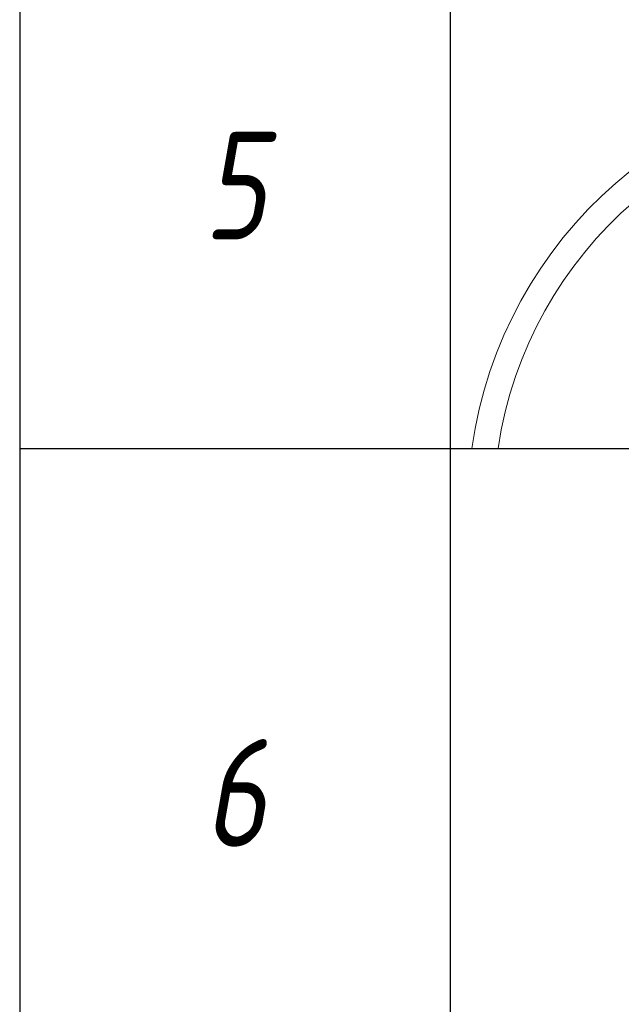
# Model space of a CAD drawing. Header units: millimetres. Extents: x -521669 to 178656, y -69521 to 433382.
# Tile 223 of 256: x -150089 to -148691, y 405534 to 407821. Entities that reach past the tile are written whole.
import ezdxf

# ---------------------------------------------------------------- set-up
doc = ezdxf.new("R2010")
doc.units = ezdxf.units.MM
doc.layers.add('light_pot', color=52, linetype='Continuous', lineweight=15)
doc.styles.add('fl_iso paper', font='isocpeur.ttf', dxfattribs={"width": 0.8, "oblique": 10})

# ---------------------------------------------------------------- blocks, each defined once
blk = doc.blocks.new('*T6188')
at = {"color": 0, "linetype": 'ByBlock', "lineweight": -2, "transparency": 16777216}
for p, q in [((0, 0), (13800, 0)), ((0, 0), (0, -14133.3)), ((1000, 0), (1000, -14133.3)), ((3500, 0), (3500, -14133.3)), ((10500, 0), (10500, -14133.3)), ((12000, 0), (12000, -14133.3)), ((13800, 0), (13800, -14133.3)), ((0, -1500), (13800, -1500)), ((0, -2720.8), (13800, -2720.8)), ((0, -4358.3), (13800, -4358.3)), ((0, -5995.8), (13800, -5995.8)), ((0, -7195.8), (13800, -7195.8)), ((0, -8416.7), (13800, -8416.7)), ((0, -10016.7), (13800, -10016.7)), ((0, -11616.7), (13800, -11616.7)), ((0, -12875), (13800, -12875)), ((0, -14133.3), (13800, -14133.3))]:
    blk.add_line(p, q, dxfattribs=at)
at = {"transparency": 16777216, "style": 'fl_iso paper'}
for s, insert, char_height, width, attachment_point in [('Кол-во, шт.', (11250, -750), 300, 1200, 5), ('{\\H0.9375x;\\C7;Обозначение\\H1.0667x; }', (2250, -750), 320, 2200, 5), ('Прим.', (12900, -750), 300, 1500, 5), ('{\\C7;Поз.}', (500, -750), 300, 700, 5), ('{\\C7;Наименование}', (7000, -750), 300, 6700, 5), ('Точечный встраиваемый светильник диаметром 120мм с рассеяным светом, 10W, 4000К. Степень защиты IP20', (3650, -2110.4), 250, 6700, 4), ('1', (500, -2110.4), 250, 700, 5), ('2', (11250, -2110.4), 250, 1200, 5), ('Светильник подвесной линейный ART-LINE35 S, 12W, LED лента, опаловый рассеиватель, 4000К, белый, >90Ra, ART, выносной блок питаня, 990*35*35мм. Степень защиты IP20', (3650, -3539.6), 250, 6700, 4), ('2', (500, -3539.6), 250, 700, 5), ('23', (11250, -3539.6), 250, 1200, 5), ('Светильник подвесной линейный ART-LINE35 S, 12W, LED лента, опаловый рассеиватель, 4000К, белый, >90Ra, ART, выносной блок питаня, 990*35*35мм. Степень защиты IP20', (3650, -5177.1), 250, 6700, 4), ('3', (500, -5177.1), 250, 700, 5), ('8', (11250, -5177.1), 250, 1200, 5), ('Контурная подсветка потолка светодиодной лентой 24V, 20W, 4000К. Степень защиты IP20', (3650, -6595.8), 250, 6700, 4), ('4', (500, -6595.8), 250, 700, 5), ('{\\A1;22,5', (11250, -6595.8), 250, 1200, 5), ('м.п.', (12900, -6595.8), 250, 1500, 5), ('Встраиваемый гипсовый световой профиль с светодиодной лентой 24V, 20W, 4000К. \\PСтепень защиты IP20', (3650, -7806.2), 250, 6700, 4), ('5', (500, -7806.2), 250, 700, 5), ('{\\A1;16,5', (11250, -7806.2), 250, 1200, 5), ('м.п.', (12900, -7806.2), 250, 1500, 5), ('Эвакуационный указатель аварийный MIZAR 2023-2 LED STANDARD G2, 230В, 2Вт, IP40, \\Pс автономной работой 3 ч', (3650, -9216.7), 250, 6700, 4), ('6', (500, -9216.7), 250, 700, 5), ('6', (11250, -9216.7), 250, 1200, 5), ('Двусторонний световой указатель аварийный MIZAR 2023-2 LED STANDARD G2, 230В, 2Вт, IP40, с автономной работой 3 ч', (3650, -10816.7), 250, 6700, 4), ('7', (500, -10816.7), 250, 700, 5), ('4', (11250, -10816.7), 250, 1200, 5), ('Световой указатель ПК MIZAR 2023-2 LED STANDARD G2, 230В, 2Вт, IP40, \\Pс автономной работой 3 ч', (3650, -12245.8), 250, 6700, 4), ('8', (500, -12245.8), 250, 700, 5), ('3', (11250, -12245.8), 250, 1200, 5), ('Световой указатель "Безопасная зона МГН" MIZAR 2023-2 LED STANDARD G2, 230В, 3Вт, IP40, с автономной работой 3 ч', (3650, -13504.2), 250, 6700, 4), ('9', (500, -13504.2), 250, 700, 5), ('3', (11250, -13504.2), 250, 1200, 5)]:
    blk.add_mtext(s, dxfattribs=dict(at, insert=insert, char_height=char_height, width=width, attachment_point=attachment_point))

msp = doc.modelspace()

# ---------------------------------------------------------------- linework, layer by layer
at = {"layer": 'light_pot'}
for points in [[(-146588.609613, 407686.7775), (-148047.724905, 407686.7775, 0.3740631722), (-149038.079953, 406825.3303)], [(-146588.609613, 407626.7775), (-148047.724905, 407626.7775, 0.3715188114), (-148977.457728, 406825.3303)]]:
    msp.add_lwpolyline(points, format="xyb", dxfattribs=at)

# ---------------------------------------------------------------- block references
msp.add_blockref('*T6188', (-150088.609613, 415241.996967))

doc.saveas('drawing.dxf')
